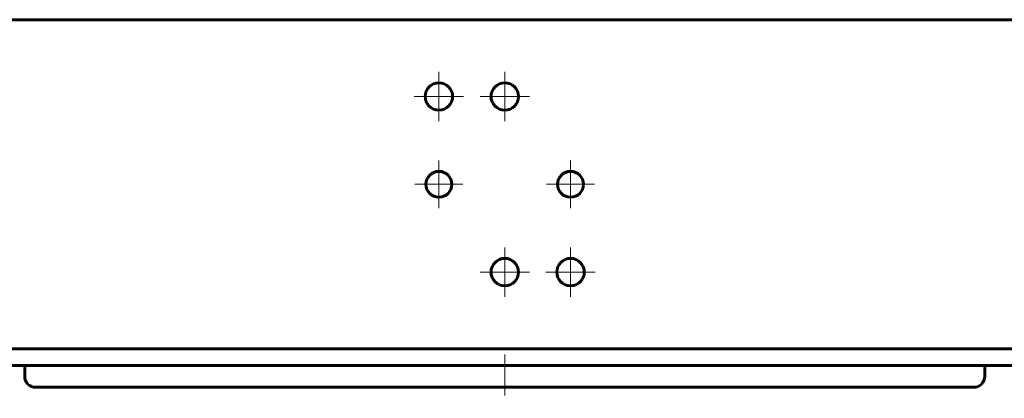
# Model space of a CAD drawing. Header units: millimetres. Extents: x -268 to 542, y -145 to 144.
# Tile 2 of 14: x -88 to 91, y -145 to -76. Entities that reach past the tile are written whole.
import ezdxf

# ---------------------------------------------------------------- set-up
doc = ezdxf.new("R2010")
doc.units = ezdxf.units.MM
doc.linetypes.add('K5LT_AXLED', pattern=[12, 7.5, -1.5, 1.5, -1.5])
doc.linetypes.add('K5LT_BASIC', pattern=[0])
doc.layers.add('Системный слой (1)', color=7, linetype='Continuous', true_color=0x6c6c6c)

# ---------------------------------------------------------------- blocks, each defined once
blk = doc.blocks.new('U16')
at = {"layer": 'Системный слой (1)', "color": 150, "linetype": 'K5LT_BASIC', "lineweight": 60, "true_color": 0x0080ff}
for p, q in [((0, -142.5), (-85.5, -142.5)), ((85.5, -142.5), (0, -142.5))]:
    blk.add_line(p, q, dxfattribs=at)
blk = doc.blocks.new('U28')
at = {"layer": 'Системный слой (1)', "color": 30, "linetype": 'K5LT_AXLED', "lineweight": 18, "true_color": 0xff8000}
for q in [(-12, -101.14), (-16.36, -105.5), (-7.64, -105.5), (-12, -109.86)]:
    blk.add_line((-12, -105.5), q, dxfattribs=at)
blk = doc.blocks.new('U29')
at = {"layer": 'Системный слой (1)', "color": 30, "linetype": 'K5LT_AXLED', "lineweight": 18, "true_color": 0xff8000}
for q in [(-12, -85), (-16.5, -89.5), (-7.5, -89.5), (-12, -94)]:
    blk.add_line((-12, -89.5), q, dxfattribs=at)
blk = doc.blocks.new('U30')
at = {"layer": 'Системный слой (1)', "color": 30, "linetype": 'K5LT_AXLED', "lineweight": 18, "true_color": 0xff8000}
for q in [(0, -117), (-4.5, -121.5), (4.5, -121.5), (0, -126)]:
    blk.add_line((0, -121.5), q, dxfattribs=at)
blk = doc.blocks.new('U31')
at = {"layer": 'Системный слой (1)', "color": 30, "linetype": 'K5LT_AXLED', "lineweight": 18, "true_color": 0xff8000}
for q in [(0, -85), (-4.5, -89.5), (4.5, -89.5), (0, -94)]:
    blk.add_line((0, -89.5), q, dxfattribs=at)
blk = doc.blocks.new('U32')
at = {"layer": 'Системный слой (1)', "color": 30, "linetype": 'K5LT_AXLED', "lineweight": 18, "true_color": 0xff8000}
for q in [(12, -117), (7.5, -121.5), (16.5, -121.5), (12, -126)]:
    blk.add_line((12, -121.5), q, dxfattribs=at)
blk = doc.blocks.new('U33')
at = {"layer": 'Системный слой (1)', "color": 30, "linetype": 'K5LT_AXLED', "lineweight": 18, "true_color": 0xff8000}
for q in [(12, -101.14), (7.64, -105.5), (16.36, -105.5), (12, -109.86)]:
    blk.add_line((12, -105.5), q, dxfattribs=at)

msp = doc.modelspace()

# ---------------------------------------------------------------- linework, layer by layer
at = {"layer": 'Системный слой (1)', "color": 150, "linetype": 'K5LT_BASIC', "lineweight": 60, "true_color": 0x0080ff}
for p, q in [((230.9, -75.5), (-230.9, -75.5)), ((230.9, -135.5), (-230.9, -135.5)), ((-230.9, -138.5), (230.9, -138.5)), ((-87.5, -138.5), (-87.5, -140.5)), ((87.5, -138.5), (87.5, -140.5))]:
    msp.add_line(p, q, dxfattribs=at)
at = {"layer": 'Системный слой (1)', "color": 30, "linetype": 'K5LT_AXLED', "lineweight": 18, "true_color": 0xff8000}
msp.add_line((0, -136.5), (0, -144.5), dxfattribs=at)
at = {"layer": 'Системный слой (1)', "color": 150, "linetype": 'K5LT_BASIC', "lineweight": 60, "true_color": 0x0080ff}
for centre, radius in [((-12, -89.5), 2.5), ((0, -89.5), 2.5), ((-12, -105.5), 2.36), ((12, -105.5), 2.36), ((0, -121.5), 2.5), ((12, -121.5), 2.5)]:
    msp.add_circle(centre, radius, dxfattribs=at)
for centre, start, end in [((-85.5, -140.5), 180, 270), ((85.5, -140.5), 270, 0)]:
    msp.add_arc(centre, 2, start, end, dxfattribs=at)

# ---------------------------------------------------------------- block references
at = {"layer": 'Системный слой (1)'}
for name in ['U29', 'U31', 'U28', 'U33', 'U30', 'U32', 'U16']:
    msp.add_blockref(name, (0, 0), dxfattribs=at)

doc.saveas('drawing.dxf')
